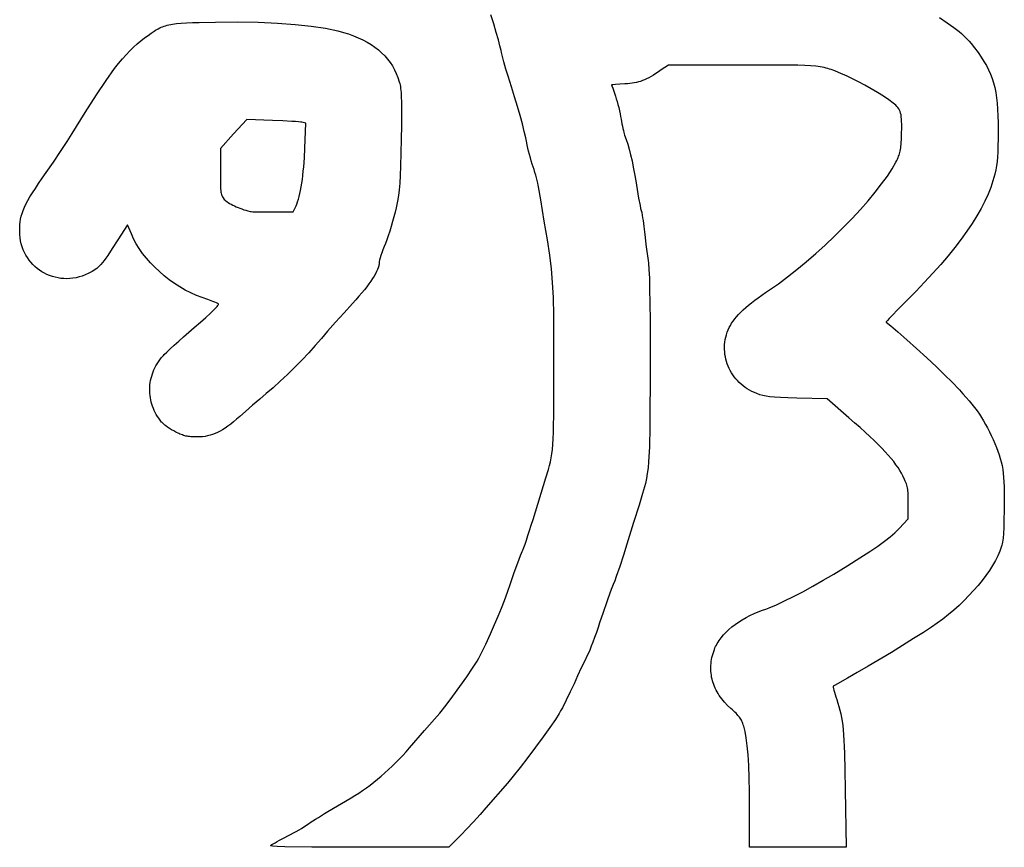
# Model space of a CAD drawing. Header units: inches. Extents: x 1.18 to 3.99, y -2.44 to -1.08.
# Tile 2 of 6: x 1.48 to 1.74, y -2.44 to -2.23. Entities that reach past the tile are written whole.
import ezdxf

# ---------------------------------------------------------------- set-up
doc = ezdxf.new("R2010")
doc.units = ezdxf.units.IN
doc.header["$MEASUREMENT"] = 0
doc.layers.add('F.Silkscreen', color=41, linetype='CONTINUOUS', true_color=0xf2eda1)

msp = doc.modelspace()

# ---------------------------------------------------------------- linework, layer by layer
at = {"layer": 'F.Silkscreen', "linetype": 'CONTINUOUS'}
for p, q in [((1.52519, -2.23174), (1.52654, -2.23165)), ((1.52654, -2.23165), (1.52807, -2.23158)), ((1.52807, -2.23158), (1.5298, -2.23153)), ((1.5298, -2.23153), (1.534, -2.23145)), ((1.534, -2.23145), (1.53966, -2.23142)), ((1.53966, -2.23142), (1.54496, -2.23152)), ((1.54496, -2.23152), (1.54989, -2.23173)), ((1.60548, -2.23195), (1.60476, -2.22964)), ((1.72002, -2.23027), (1.72203, -2.23163)), ((1.72203, -2.23163), (1.72369, -2.23282)), ((1.51745, -2.2343), (1.5182, -2.23379)), ((1.5182, -2.23379), (1.51857, -2.23356)), ((1.51857, -2.23356), (1.51893, -2.23335)), ((1.51893, -2.23335), (1.51929, -2.23316)), ((1.51929, -2.23316), (1.51965, -2.23297)), ((1.51965, -2.23297), (1.52001, -2.23281)), ((1.52001, -2.23281), (1.52039, -2.23266)), ((1.52039, -2.23266), (1.52077, -2.23252)), ((1.52077, -2.23252), (1.52117, -2.23239)), ((1.52117, -2.23239), (1.52158, -2.23227)), ((1.52158, -2.23227), (1.52202, -2.23217)), ((1.52202, -2.23217), (1.52247, -2.23207)), ((1.52247, -2.23207), (1.52295, -2.23199)), ((1.52295, -2.23199), (1.52346, -2.23191)), ((1.52346, -2.23191), (1.524, -2.23185)), ((1.524, -2.23185), (1.52519, -2.23174)), ((1.54989, -2.23173), (1.55442, -2.23206)), ((1.55442, -2.23206), (1.55854, -2.2325)), ((1.55854, -2.2325), (1.56222, -2.23306)), ((1.56222, -2.23306), (1.56543, -2.23373)), ((1.56543, -2.23373), (1.56686, -2.23411)), ((1.56686, -2.23411), (1.56817, -2.23451)), ((1.60613, -2.23411), (1.60548, -2.23195)), ((1.60667, -2.23602), (1.60613, -2.23411)), ((1.72369, -2.23282), (1.7244, -2.23337)), ((1.7244, -2.23337), (1.72506, -2.23389)), ((1.72506, -2.23389), (1.72565, -2.2344)), ((1.51382, -2.23709), (1.51478, -2.2363)), ((1.51478, -2.2363), (1.51576, -2.23553)), ((1.51576, -2.23553), (1.51664, -2.23487)), ((1.51664, -2.23487), (1.51745, -2.2343)), ((1.56817, -2.23451), (1.56946, -2.23498)), ((1.56946, -2.23498), (1.57068, -2.23548)), ((1.57068, -2.23548), (1.57184, -2.23602)), ((1.57184, -2.23602), (1.57293, -2.2366)), ((1.57293, -2.2366), (1.57396, -2.23723)), ((1.60709, -2.23759), (1.60667, -2.23602)), ((1.72565, -2.2344), (1.72621, -2.2349)), ((1.72621, -2.2349), (1.72672, -2.23539)), ((1.72672, -2.23539), (1.72721, -2.2359)), ((1.72721, -2.2359), (1.72768, -2.23641)), ((1.72768, -2.23641), (1.72814, -2.23695)), ((1.51102, -2.23984), (1.51196, -2.23885)), ((1.51196, -2.23885), (1.51289, -2.23794)), ((1.51289, -2.23794), (1.51382, -2.23709)), ((1.57396, -2.23723), (1.57493, -2.23789)), ((1.57493, -2.23789), (1.57584, -2.2386)), ((1.57584, -2.2386), (1.57668, -2.23934)), ((1.60736, -2.23876), (1.60709, -2.23759)), ((1.60748, -2.23931), (1.60736, -2.23876)), ((1.72814, -2.23695), (1.72906, -2.23811)), ((1.72906, -2.23811), (1.72994, -2.2393)), ((1.50909, -2.24211), (1.51007, -2.24092)), ((1.51007, -2.24092), (1.51102, -2.23984)), ((1.57668, -2.23934), (1.57746, -2.24013)), ((1.57746, -2.24013), (1.57818, -2.24096)), ((1.57818, -2.24096), (1.57883, -2.24183)), ((1.60764, -2.23999), (1.60748, -2.23931)), ((1.60809, -2.24166), (1.60764, -2.23999)), ((1.60863, -2.24353), (1.60809, -2.24166)), ((1.72994, -2.2393), (1.73073, -2.24045)), ((1.73073, -2.24045), (1.73145, -2.24156)), ((1.73145, -2.24156), (1.73208, -2.24264)), ((1.50586, -2.24647), (1.50807, -2.24342)), ((1.50807, -2.24342), (1.50909, -2.24211)), ((1.57883, -2.24183), (1.57943, -2.24275)), ((1.57943, -2.24275), (1.57996, -2.24371)), ((1.57996, -2.24371), (1.58043, -2.24471)), ((1.60921, -2.24539), (1.60863, -2.24353)), ((1.64783, -2.24425), (1.64714, -2.24469)), ((1.64855, -2.24376), (1.64783, -2.24425)), ((1.65041, -2.24251), (1.64855, -2.24376)), ((1.66939, -2.24251), (1.65041, -2.24251)), ((1.67631, -2.24251), (1.66939, -2.24251)), ((1.67912, -2.24252), (1.67631, -2.24251)), ((1.68153, -2.24254), (1.67912, -2.24252)), ((1.68361, -2.24257), (1.68153, -2.24254)), ((1.68539, -2.24263), (1.68361, -2.24257)), ((1.68691, -2.24272), (1.68539, -2.24263)), ((1.68823, -2.24283), (1.68691, -2.24272)), ((1.68882, -2.2429), (1.68823, -2.24283)), ((1.68937, -2.24298), (1.68882, -2.2429)), ((1.6899, -2.24307), (1.68937, -2.24298)), ((1.69039, -2.24317), (1.6899, -2.24307)), ((1.69087, -2.24328), (1.69039, -2.24317)), ((1.69133, -2.2434), (1.69087, -2.24328)), ((1.69179, -2.24353), (1.69133, -2.2434)), ((1.69223, -2.24368), (1.69179, -2.24353)), ((1.69314, -2.24401), (1.69223, -2.24368)), ((1.69409, -2.2444), (1.69314, -2.24401)), ((1.73208, -2.24264), (1.73264, -2.24373)), ((1.73264, -2.24373), (1.73313, -2.24482)), ((1.50336, -2.25019), (1.50586, -2.24647)), ((1.58043, -2.24471), (1.58085, -2.24575)), ((1.58085, -2.24575), (1.5812, -2.24684)), ((1.61006, -2.24807), (1.60921, -2.24539)), ((1.64318, -2.2467), (1.64266, -2.24686)), ((1.6437, -2.24651), (1.64318, -2.2467)), ((1.64423, -2.24629), (1.6437, -2.24651)), ((1.64477, -2.24605), (1.64423, -2.24629)), ((1.64532, -2.24577), (1.64477, -2.24605)), ((1.6459, -2.24545), (1.64532, -2.24577)), ((1.6465, -2.24509), (1.6459, -2.24545)), ((1.64714, -2.24469), (1.6465, -2.24509)), ((1.69631, -2.24537), (1.69409, -2.2444)), ((1.69768, -2.24602), (1.69631, -2.24537)), ((1.69922, -2.24679), (1.69768, -2.24602)), ((1.70084, -2.24767), (1.69922, -2.24679)), ((1.73313, -2.24482), (1.73356, -2.24593)), ((1.73356, -2.24593), (1.73392, -2.24709)), ((1.5812, -2.24684), (1.58131, -2.24723)), ((1.58131, -2.24723), (1.5814, -2.24763)), ((1.5814, -2.24763), (1.58148, -2.24805)), ((1.58148, -2.24805), (1.58155, -2.24851)), ((1.58155, -2.24851), (1.58161, -2.24901)), ((1.58161, -2.24901), (1.58166, -2.24958)), ((1.61086, -2.25068), (1.61006, -2.24807)), ((1.63585, -2.24759), (1.63578, -2.2476)), ((1.63578, -2.2476), (1.63586, -2.24785)), ((1.63605, -2.24757), (1.63585, -2.24759)), ((1.63586, -2.24785), (1.63607, -2.24849)), ((1.63678, -2.24751), (1.63605, -2.24757)), ((1.63607, -2.24849), (1.63676, -2.25054)), ((1.63786, -2.24744), (1.63678, -2.24751)), ((1.63918, -2.24736), (1.63786, -2.24744)), ((1.63983, -2.24732), (1.63918, -2.24736)), ((1.64045, -2.24726), (1.63983, -2.24732)), ((1.64103, -2.24719), (1.64045, -2.24726)), ((1.64159, -2.2471), (1.64103, -2.24719)), ((1.64213, -2.24699), (1.64159, -2.2471)), ((1.64266, -2.24686), (1.64213, -2.24699)), ((1.70249, -2.24861), (1.70084, -2.24767)), ((1.70411, -2.24958), (1.70249, -2.24861)), ((1.73392, -2.24709), (1.73423, -2.24829)), ((1.73423, -2.24829), (1.73448, -2.24956)), ((1.50048, -2.2547), (1.50336, -2.25019)), ((1.58166, -2.24958), (1.5817, -2.25022)), ((1.5817, -2.25022), (1.58173, -2.25096)), ((1.58173, -2.25096), (1.58176, -2.25179)), ((1.58176, -2.25179), (1.58177, -2.25275)), ((1.6116, -2.25317), (1.61086, -2.25068)), ((1.63676, -2.25054), (1.63697, -2.25118)), ((1.63697, -2.25118), (1.63718, -2.2519)), ((1.63718, -2.2519), (1.63739, -2.25266)), ((1.70564, -2.25053), (1.70411, -2.24958)), ((1.70701, -2.25144), (1.70564, -2.25053)), ((1.70816, -2.25227), (1.70701, -2.25144)), ((1.73448, -2.24956), (1.73468, -2.2509)), ((1.73468, -2.2509), (1.73484, -2.25234)), ((1.58177, -2.25275), (1.58177, -2.25505)), ((1.61227, -2.25551), (1.6116, -2.25317)), ((1.63739, -2.25266), (1.63759, -2.25345)), ((1.63759, -2.25345), (1.63778, -2.25424)), ((1.63778, -2.25424), (1.63795, -2.25501)), ((1.70851, -2.25255), (1.70816, -2.25227)), ((1.70883, -2.25283), (1.70851, -2.25255)), ((1.70911, -2.25312), (1.70883, -2.25283)), ((1.70935, -2.25342), (1.70911, -2.25312)), ((1.70957, -2.25374), (1.70935, -2.25342)), ((1.70975, -2.25408), (1.70957, -2.25374)), ((1.70991, -2.25446), (1.70975, -2.25408)), ((1.73484, -2.25234), (1.73495, -2.25389)), ((1.73495, -2.25389), (1.73503, -2.25556)), ((1.49713, -2.26012), (1.50048, -2.2547)), ((1.54203, -2.25647), (1.53863, -2.26021)), ((1.54862, -2.25673), (1.54203, -2.25647)), ((1.55126, -2.25685), (1.54862, -2.25673)), ((1.55357, -2.25698), (1.55126, -2.25685)), ((1.58177, -2.25505), (1.58174, -2.25797)), ((1.61285, -2.25765), (1.61227, -2.25551)), ((1.63795, -2.25501), (1.63809, -2.25573)), ((1.63809, -2.25573), (1.6382, -2.25639)), ((1.6382, -2.25639), (1.6383, -2.257)), ((1.71004, -2.25488), (1.70991, -2.25446)), ((1.71014, -2.25534), (1.71004, -2.25488)), ((1.71022, -2.25585), (1.71014, -2.25534)), ((1.71028, -2.25642), (1.71022, -2.25585)), ((1.71031, -2.25705), (1.71028, -2.25642)), ((1.73503, -2.25556), (1.73507, -2.25736)), ((1.55452, -2.25705), (1.55357, -2.25698)), ((1.5553, -2.25711), (1.55452, -2.25705)), ((1.55587, -2.25717), (1.5553, -2.25711)), ((1.55607, -2.2572), (1.55587, -2.25717)), ((1.5562, -2.25722), (1.55607, -2.2572)), ((1.55719, -2.25746), (1.5562, -2.25722)), ((1.55695, -2.26389), (1.55719, -2.25746)), ((1.58174, -2.25797), (1.58168, -2.26162)), ((1.61333, -2.25955), (1.61285, -2.25765)), ((1.6383, -2.257), (1.63842, -2.25762)), ((1.63842, -2.25762), (1.63854, -2.25823)), ((1.63854, -2.25823), (1.63866, -2.25881)), ((1.63866, -2.25881), (1.63879, -2.25935)), ((1.63879, -2.25935), (1.63891, -2.25982)), ((1.71029, -2.26031), (1.71033, -2.25852)), ((1.71033, -2.25774), (1.71031, -2.25705)), ((1.71033, -2.25852), (1.71033, -2.25774)), ((1.73507, -2.25736), (1.73509, -2.25931)), ((1.73509, -2.25931), (1.73508, -2.26146)), ((1.49585, -2.26215), (1.49713, -2.26012)), ((1.53863, -2.26021), (1.53523, -2.26394)), ((1.58168, -2.26162), (1.58154, -2.26852)), ((1.61371, -2.26118), (1.61333, -2.25955)), ((1.61397, -2.26249), (1.61371, -2.26118)), ((1.63891, -2.25982), (1.63902, -2.26021)), ((1.63902, -2.26021), (1.63912, -2.2605)), ((1.63912, -2.2605), (1.63952, -2.26161)), ((1.63952, -2.26161), (1.63992, -2.26283)), ((1.7102, -2.26235), (1.71023, -2.26174)), ((1.71023, -2.26174), (1.71029, -2.26031)), ((1.73508, -2.26146), (1.73505, -2.26328)), ((1.49417, -2.26471), (1.49467, -2.26394)), ((1.49467, -2.26394), (1.49585, -2.26215)), ((1.53523, -2.26394), (1.53523, -2.26988)), ((1.55683, -2.26636), (1.55695, -2.26389)), ((1.61409, -2.26314), (1.61397, -2.26249)), ((1.61425, -2.26387), (1.61409, -2.26314)), ((1.61444, -2.26466), (1.61425, -2.26387)), ((1.63992, -2.26283), (1.6403, -2.26417)), ((1.6403, -2.26417), (1.64067, -2.26561)), ((1.70994, -2.26461), (1.71001, -2.26424)), ((1.71001, -2.26424), (1.71007, -2.26383)), ((1.71007, -2.26383), (1.71012, -2.26338)), ((1.71012, -2.26338), (1.71016, -2.26289)), ((1.71016, -2.26289), (1.7102, -2.26235)), ((1.73505, -2.26328), (1.735, -2.26483)), ((1.49231, -2.26748), (1.49417, -2.26471)), ((1.55666, -2.26871), (1.55683, -2.26636)), ((1.61466, -2.26549), (1.61444, -2.26466)), ((1.61489, -2.26634), (1.61466, -2.26549)), ((1.61512, -2.26716), (1.61489, -2.26634)), ((1.64067, -2.26561), (1.64102, -2.26714)), ((1.70884, -2.26743), (1.70905, -2.26703)), ((1.70905, -2.26703), (1.70923, -2.26666)), ((1.70923, -2.26666), (1.70939, -2.26631)), ((1.70939, -2.26631), (1.70953, -2.26597)), ((1.70953, -2.26597), (1.70966, -2.26564)), ((1.70966, -2.26564), (1.70977, -2.26531)), ((1.70977, -2.26531), (1.70986, -2.26497)), ((1.70986, -2.26497), (1.70994, -2.26461)), ((1.73492, -2.26616), (1.73481, -2.26733)), ((1.735, -2.26483), (1.73492, -2.26616)), ((1.49049, -2.27011), (1.49231, -2.26748)), ((1.55655, -2.26982), (1.55666, -2.26871)), ((1.58154, -2.26852), (1.58145, -2.27094)), ((1.61536, -2.26795), (1.61512, -2.26716)), ((1.6156, -2.26867), (1.61536, -2.26795)), ((1.61583, -2.26937), (1.6156, -2.26867)), ((1.61606, -2.2701), (1.61583, -2.26937)), ((1.64102, -2.26714), (1.64135, -2.26878)), ((1.64135, -2.26878), (1.64167, -2.2705)), ((1.70663, -2.27105), (1.70786, -2.26917)), ((1.70786, -2.26917), (1.70884, -2.26743)), ((1.73447, -2.26947), (1.73424, -2.27055)), ((1.73466, -2.26841), (1.73447, -2.26947)), ((1.73481, -2.26733), (1.73466, -2.26841)), ((1.48852, -2.27298), (1.48945, -2.27161)), ((1.48945, -2.27161), (1.49049, -2.27011)), ((1.53523, -2.26988), (1.53524, -2.27178)), ((1.53524, -2.27178), (1.53525, -2.27324)), ((1.55616, -2.27291), (1.5563, -2.27193)), ((1.5563, -2.27193), (1.55643, -2.2709)), ((1.55643, -2.2709), (1.55655, -2.26982)), ((1.58145, -2.27094), (1.58134, -2.2729)), ((1.61628, -2.27083), (1.61606, -2.2701)), ((1.61648, -2.27154), (1.61628, -2.27083)), ((1.61666, -2.27222), (1.61648, -2.27154)), ((1.64167, -2.2705), (1.64196, -2.2723)), ((1.70517, -2.27306), (1.70663, -2.27105)), ((1.73424, -2.27055), (1.73378, -2.27223)), ((1.48696, -2.27536), (1.48769, -2.27422)), ((1.48769, -2.27422), (1.48852, -2.27298)), ((1.53525, -2.27324), (1.5353, -2.27435)), ((1.5353, -2.27435), (1.53533, -2.27478)), ((1.55584, -2.27472), (1.556, -2.27384)), ((1.556, -2.27384), (1.55616, -2.27291)), ((1.58118, -2.27455), (1.58098, -2.27604)), ((1.58134, -2.2729), (1.58118, -2.27455)), ((1.61681, -2.27284), (1.61666, -2.27222)), ((1.61693, -2.27338), (1.61681, -2.27284)), ((1.61701, -2.27382), (1.61693, -2.27338)), ((1.61755, -2.27719), (1.61701, -2.27382)), ((1.64196, -2.2723), (1.64232, -2.27453)), ((1.64232, -2.27453), (1.64271, -2.27671)), ((1.70352, -2.27517), (1.70517, -2.27306)), ((1.73321, -2.27396), (1.73251, -2.27572)), ((1.73378, -2.27223), (1.73321, -2.27396)), ((1.48576, -2.27736), (1.48631, -2.2764)), ((1.48631, -2.2764), (1.48696, -2.27536)), ((1.53533, -2.27478), (1.53537, -2.27516)), ((1.53537, -2.27516), (1.53543, -2.27548)), ((1.53543, -2.27548), (1.5355, -2.27576)), ((1.5355, -2.27576), (1.53558, -2.276)), ((1.53558, -2.276), (1.53568, -2.27622)), ((1.53568, -2.27622), (1.53579, -2.27642)), ((1.53579, -2.27642), (1.53592, -2.27662)), ((1.53592, -2.27662), (1.53625, -2.27703)), ((1.53625, -2.27703), (1.53644, -2.27723)), ((1.55509, -2.27766), (1.55529, -2.27702)), ((1.55529, -2.27702), (1.55549, -2.27631)), ((1.55549, -2.27631), (1.55567, -2.27555)), ((1.55567, -2.27555), (1.55584, -2.27472)), ((1.58098, -2.27604), (1.58071, -2.27753)), ((1.61847, -2.28268), (1.61755, -2.27719)), ((1.64271, -2.27671), (1.64307, -2.27859)), ((1.70169, -2.27737), (1.70352, -2.27517)), ((1.73251, -2.27572), (1.73168, -2.27753)), ((1.48455, -2.27987), (1.48488, -2.27908)), ((1.48488, -2.27908), (1.48528, -2.27825)), ((1.48528, -2.27825), (1.48576, -2.27736)), ((1.53644, -2.27723), (1.53667, -2.27744)), ((1.53667, -2.27744), (1.53695, -2.27765)), ((1.53695, -2.27765), (1.53727, -2.27787)), ((1.53727, -2.27787), (1.53762, -2.27808)), ((1.53762, -2.27808), (1.538, -2.2783)), ((1.538, -2.2783), (1.53841, -2.27852)), ((1.53841, -2.27852), (1.53884, -2.27873)), ((1.53884, -2.27873), (1.5393, -2.27894)), ((1.5393, -2.27894), (1.53978, -2.27914)), ((1.53978, -2.27914), (1.54027, -2.27933)), ((1.54027, -2.27933), (1.54077, -2.27951)), ((1.54077, -2.27951), (1.54129, -2.27969)), ((1.54129, -2.27969), (1.54181, -2.27985)), ((1.55398, -2.28021), (1.55467, -2.27873)), ((1.55467, -2.27873), (1.55489, -2.27823)), ((1.55489, -2.27823), (1.55509, -2.27766)), ((1.58038, -2.27917), (1.58012, -2.28029)), ((1.58071, -2.27753), (1.58038, -2.27917)), ((1.64307, -2.27859), (1.64323, -2.27934)), ((1.64323, -2.27934), (1.64337, -2.27992)), ((1.69758, -2.28192), (1.6997, -2.27963)), ((1.6997, -2.27963), (1.70169, -2.27737)), ((1.73072, -2.27938), (1.72964, -2.28129)), ((1.73168, -2.27753), (1.73072, -2.27938)), ((1.48379, -2.28284), (1.48391, -2.2821)), ((1.48391, -2.2821), (1.48407, -2.28137)), ((1.48407, -2.28137), (1.48428, -2.28063)), ((1.48428, -2.28063), (1.48455, -2.27987)), ((1.54181, -2.27985), (1.54233, -2.28)), ((1.54233, -2.28), (1.54286, -2.28013)), ((1.54286, -2.28013), (1.54297, -2.28015)), ((1.54297, -2.28015), (1.54313, -2.28017)), ((1.54313, -2.28017), (1.54358, -2.28021)), ((1.54358, -2.28021), (1.5442, -2.28023)), ((1.5442, -2.28023), (1.54495, -2.28025)), ((1.54495, -2.28025), (1.54581, -2.28027)), ((1.54581, -2.28027), (1.54676, -2.28028)), ((1.54676, -2.28028), (1.54778, -2.28028)), ((1.54778, -2.28028), (1.54883, -2.28027)), ((1.54883, -2.28027), (1.55398, -2.28021)), ((1.57982, -2.28149), (1.57949, -2.28274)), ((1.58012, -2.28029), (1.57982, -2.28149)), ((1.64337, -2.27992), (1.6435, -2.28045)), ((1.6435, -2.28045), (1.64362, -2.28108)), ((1.64362, -2.28108), (1.64375, -2.28176)), ((1.64375, -2.28176), (1.64387, -2.28249)), ((1.69535, -2.28422), (1.69758, -2.28192)), ((1.72964, -2.28129), (1.72842, -2.28323)), ((1.48366, -2.28521), (1.48368, -2.28438)), ((1.48368, -2.28438), (1.48372, -2.28359)), ((1.48372, -2.28359), (1.48379, -2.28284)), ((1.5114, -2.28358), (1.50891, -2.28746)), ((1.51236, -2.28592), (1.5114, -2.28358)), ((1.57912, -2.28399), (1.57875, -2.28522)), ((1.57949, -2.28274), (1.57912, -2.28399)), ((1.61927, -2.28745), (1.61847, -2.28268)), ((1.64387, -2.28249), (1.64399, -2.28323)), ((1.64399, -2.28323), (1.64409, -2.28397)), ((1.64409, -2.28397), (1.64417, -2.28469)), ((1.64417, -2.28469), (1.64424, -2.28536)), ((1.69304, -2.28651), (1.69535, -2.28422)), ((1.72842, -2.28323), (1.72708, -2.28523)), ((1.48369, -2.28607), (1.48366, -2.28521)), ((1.48377, -2.2869), (1.48369, -2.28607)), ((1.4839, -2.28771), (1.48377, -2.2869)), ((1.51292, -2.28717), (1.51236, -2.28592)), ((1.5136, -2.28843), (1.51292, -2.28717)), ((1.57837, -2.28638), (1.578, -2.28744)), ((1.57875, -2.28522), (1.57837, -2.28638)), ((1.64424, -2.28536), (1.64439, -2.28685)), ((1.64439, -2.28685), (1.6446, -2.28863)), ((1.69066, -2.28877), (1.69304, -2.28651)), ((1.7256, -2.28728), (1.72399, -2.28939)), ((1.72708, -2.28523), (1.7256, -2.28728)), ((1.48408, -2.28849), (1.4839, -2.28771)), ((1.48431, -2.28925), (1.48408, -2.28849)), ((1.48458, -2.28998), (1.48431, -2.28925)), ((1.50746, -2.2897), (1.5063, -2.29144)), ((1.50891, -2.28746), (1.50746, -2.2897)), ((1.51438, -2.28967), (1.5136, -2.28843)), ((1.51526, -2.29091), (1.51438, -2.28967)), ((1.57733, -2.28918), (1.57702, -2.28999)), ((1.57765, -2.28835), (1.57733, -2.28918)), ((1.578, -2.28744), (1.57765, -2.28835)), ((1.61988, -2.29139), (1.61927, -2.28745)), ((1.6446, -2.28863), (1.64484, -2.29047)), ((1.68825, -2.29097), (1.69066, -2.28877)), ((1.72399, -2.28939), (1.72225, -2.29154)), ((1.48489, -2.29069), (1.48458, -2.28998)), ((1.48525, -2.29137), (1.48489, -2.29069)), ((1.48565, -2.29202), (1.48525, -2.29137)), ((1.48608, -2.29263), (1.48565, -2.29202)), ((1.5058, -2.29215), (1.50535, -2.29276)), ((1.5063, -2.29144), (1.5058, -2.29215)), ((1.51622, -2.29212), (1.51526, -2.29091)), ((1.51727, -2.29331), (1.51622, -2.29212)), ((1.5763, -2.2921), (1.57615, -2.29263)), ((1.5765, -2.29147), (1.5763, -2.2921)), ((1.57675, -2.29076), (1.5765, -2.29147)), ((1.57702, -2.28999), (1.57675, -2.29076)), ((1.62032, -2.29491), (1.61988, -2.29139)), ((1.64484, -2.29047), (1.64509, -2.29216)), ((1.64509, -2.29216), (1.64517, -2.29274)), ((1.68581, -2.29308), (1.68825, -2.29097)), ((1.72225, -2.29154), (1.72037, -2.29376)), ((1.48655, -2.29322), (1.48608, -2.29263)), ((1.48705, -2.29377), (1.48655, -2.29322)), ((1.48759, -2.29429), (1.48705, -2.29377)), ((1.48815, -2.29477), (1.48759, -2.29429)), ((1.48874, -2.29522), (1.48815, -2.29477)), ((1.50345, -2.29481), (1.50307, -2.29508)), ((1.50381, -2.2945), (1.50345, -2.29481)), ((1.50418, -2.29416), (1.50381, -2.2945)), ((1.50455, -2.29376), (1.50418, -2.29416)), ((1.50494, -2.2933), (1.50455, -2.29376)), ((1.50535, -2.29276), (1.50494, -2.2933)), ((1.51839, -2.29447), (1.51727, -2.29331)), ((1.51957, -2.29559), (1.51839, -2.29447)), ((1.57579, -2.2946), (1.57562, -2.2951)), ((1.57592, -2.29414), (1.57579, -2.2946)), ((1.57597, -2.29392), (1.57592, -2.29414)), ((1.576, -2.29371), (1.57597, -2.29392)), ((1.57602, -2.2935), (1.576, -2.29371)), ((1.57603, -2.29319), (1.57602, -2.2933)), ((1.57602, -2.2933), (1.57602, -2.2935)), ((1.57606, -2.29303), (1.57603, -2.29319)), ((1.57615, -2.29263), (1.57606, -2.29303)), ((1.62062, -2.2984), (1.62032, -2.29491)), ((1.64517, -2.29274), (1.64524, -2.29341)), ((1.64524, -2.29341), (1.64537, -2.29509)), ((1.68339, -2.2951), (1.68581, -2.29308)), ((1.72037, -2.29376), (1.71835, -2.29603)), ((1.48936, -2.29563), (1.48874, -2.29522)), ((1.49, -2.296), (1.48936, -2.29563)), ((1.49067, -2.29633), (1.49, -2.296)), ((1.49136, -2.29662), (1.49067, -2.29633)), ((1.49206, -2.29686), (1.49136, -2.29662)), ((1.49278, -2.29707), (1.49206, -2.29686)), ((1.49352, -2.29723), (1.49278, -2.29707)), ((1.49427, -2.29734), (1.49352, -2.29723)), ((1.49503, -2.2974), (1.49427, -2.29734)), ((1.49579, -2.29742), (1.49503, -2.2974)), ((1.49657, -2.29739), (1.49579, -2.29742)), ((1.49735, -2.2973), (1.49657, -2.29739)), ((1.49814, -2.29717), (1.49735, -2.2973)), ((1.49892, -2.29698), (1.49814, -2.29717)), ((1.49971, -2.29674), (1.49892, -2.29698)), ((1.50049, -2.29644), (1.49971, -2.29674)), ((1.50127, -2.29609), (1.50049, -2.29644)), ((1.50225, -2.29558), (1.50127, -2.29609)), ((1.50268, -2.29534), (1.50225, -2.29558)), ((1.50307, -2.29508), (1.50268, -2.29534)), ((1.52082, -2.29666), (1.51957, -2.29559)), ((1.52211, -2.29768), (1.52082, -2.29666)), ((1.57437, -2.29739), (1.57392, -2.29805)), ((1.57476, -2.29677), (1.57437, -2.29739)), ((1.5751, -2.29618), (1.57476, -2.29677)), ((1.57538, -2.29562), (1.5751, -2.29618)), ((1.57562, -2.2951), (1.57538, -2.29562)), ((1.64537, -2.29509), (1.64547, -2.2973)), ((1.64547, -2.2973), (1.64554, -2.30015)), ((1.67864, -2.29872), (1.68099, -2.29698)), ((1.68099, -2.29698), (1.68339, -2.2951)), ((1.71835, -2.29603), (1.7162, -2.29836)), ((1.52345, -2.29863), (1.52211, -2.29768)), ((1.52483, -2.29952), (1.52345, -2.29863)), ((1.52623, -2.30034), (1.52483, -2.29952)), ((1.57286, -2.29949), (1.57224, -2.30027)), ((1.57342, -2.29875), (1.57286, -2.29949)), ((1.57392, -2.29805), (1.57342, -2.29875)), ((1.6208, -2.30226), (1.62062, -2.2984)), ((1.67637, -2.30028), (1.67864, -2.29872)), ((1.7162, -2.29836), (1.71391, -2.30075)), ((1.52765, -2.30108), (1.52623, -2.30034)), ((1.52909, -2.30173), (1.52765, -2.30108)), ((1.53053, -2.30229), (1.52909, -2.30173)), ((1.532, -2.30281), (1.53053, -2.30229)), ((1.57082, -2.30195), (1.57002, -2.30285)), ((1.57156, -2.30109), (1.57082, -2.30195)), ((1.57224, -2.30027), (1.57156, -2.30109)), ((1.6209, -2.30689), (1.6208, -2.30226)), ((1.64554, -2.30015), (1.6456, -2.30374)), ((1.67256, -2.30296), (1.67343, -2.30231)), ((1.67343, -2.30231), (1.67436, -2.30165)), ((1.67436, -2.30165), (1.67534, -2.30097)), ((1.67534, -2.30097), (1.67637, -2.30028)), ((1.71391, -2.30075), (1.71147, -2.30321)), ((1.53328, -2.30328), (1.532, -2.30281)), ((1.53381, -2.30349), (1.53328, -2.30328)), ((1.53347, -2.30553), (1.53413, -2.30486)), ((1.53424, -2.30366), (1.53381, -2.30349)), ((1.53413, -2.30486), (1.53437, -2.30459)), ((1.53456, -2.30379), (1.53424, -2.30366)), ((1.53437, -2.30459), (1.53456, -2.30436)), ((1.53474, -2.30387), (1.53456, -2.30379)), ((1.53456, -2.30436), (1.53469, -2.30417)), ((1.53469, -2.30417), (1.53476, -2.30403)), ((1.53477, -2.3039), (1.53474, -2.30387)), ((1.53476, -2.30403), (1.53478, -2.30393)), ((1.53478, -2.30393), (1.53477, -2.3039)), ((1.56916, -2.3038), (1.56702, -2.30616)), ((1.57002, -2.30285), (1.56916, -2.3038)), ((1.6456, -2.30374), (1.64564, -2.30816)), ((1.66959, -2.30545), (1.67026, -2.30484)), ((1.67026, -2.30484), (1.67098, -2.30423)), ((1.67098, -2.30423), (1.67174, -2.3036)), ((1.67174, -2.3036), (1.67256, -2.30296)), ((1.71147, -2.30321), (1.70942, -2.30527)), ((1.53011, -2.3086), (1.53146, -2.3074)), ((1.53146, -2.3074), (1.53258, -2.30638)), ((1.53258, -2.30638), (1.53347, -2.30553)), ((1.56702, -2.30616), (1.56481, -2.30864)), ((1.62095, -2.32006), (1.6209, -2.30689)), ((1.66742, -2.30777), (1.66789, -2.3072)), ((1.66789, -2.3072), (1.66841, -2.30663)), ((1.66841, -2.30663), (1.66898, -2.30604)), ((1.66898, -2.30604), (1.66959, -2.30545)), ((1.70776, -2.30697), (1.70713, -2.30763)), ((1.70942, -2.30527), (1.70776, -2.30697)), ((1.52714, -2.31118), (1.52853, -2.30998)), ((1.52853, -2.30998), (1.53011, -2.3086)), ((1.56481, -2.30864), (1.56278, -2.31094)), ((1.64564, -2.30816), (1.64566, -2.31997)), ((1.66572, -2.31058), (1.666, -2.30997)), ((1.666, -2.30997), (1.66629, -2.30943)), ((1.66629, -2.30943), (1.66662, -2.30888)), ((1.66662, -2.30888), (1.667, -2.30833)), ((1.667, -2.30833), (1.66742, -2.30777)), ((1.70632, -2.30855), (1.7063, -2.30859)), ((1.7063, -2.30859), (1.70751, -2.30955)), ((1.70638, -2.30846), (1.70632, -2.30855)), ((1.70667, -2.30814), (1.70638, -2.30846)), ((1.70713, -2.30763), (1.70667, -2.30814)), ((1.70751, -2.30955), (1.70934, -2.31112)), ((1.52453, -2.31349), (1.5258, -2.31236)), ((1.5258, -2.31236), (1.52714, -2.31118)), ((1.56278, -2.31094), (1.56119, -2.31279)), ((1.66497, -2.31309), (1.66511, -2.31246)), ((1.66511, -2.31246), (1.66528, -2.31183)), ((1.66528, -2.31183), (1.66548, -2.3112)), ((1.66548, -2.3112), (1.66572, -2.31058)), ((1.70934, -2.31112), (1.71161, -2.31312)), ((1.52233, -2.31548), (1.52336, -2.31454)), ((1.52336, -2.31454), (1.52453, -2.31349)), ((1.55962, -2.3146), (1.55794, -2.31646)), ((1.56119, -2.31279), (1.55962, -2.3146)), ((1.66478, -2.31499), (1.66481, -2.31436)), ((1.66479, -2.31562), (1.66478, -2.31499)), ((1.66481, -2.31436), (1.66488, -2.31372)), ((1.66488, -2.31372), (1.66497, -2.31309)), ((1.71161, -2.31312), (1.71414, -2.3154)), ((1.52002, -2.31781), (1.52041, -2.31734)), ((1.52041, -2.31734), (1.52059, -2.31715)), ((1.52059, -2.31715), (1.52083, -2.31691)), ((1.52083, -2.31691), (1.52148, -2.31628)), ((1.52148, -2.31628), (1.52233, -2.31548)), ((1.55794, -2.31646), (1.55616, -2.31834)), ((1.66483, -2.31625), (1.66479, -2.31562)), ((1.6649, -2.31688), (1.66483, -2.31625)), ((1.665, -2.3175), (1.6649, -2.31688)), ((1.66514, -2.31811), (1.665, -2.3175)), ((1.71414, -2.3154), (1.71674, -2.31779)), ((1.51841, -2.32032), (1.51868, -2.3198)), ((1.51868, -2.3198), (1.51898, -2.31929)), ((1.51898, -2.31929), (1.5193, -2.31878)), ((1.5193, -2.31878), (1.51965, -2.31829)), ((1.51965, -2.31829), (1.52002, -2.31781)), ((1.55433, -2.32021), (1.55247, -2.32204)), ((1.55616, -2.31834), (1.55433, -2.32021)), ((1.62094, -2.32723), (1.62095, -2.32006)), ((1.64566, -2.31997), (1.64561, -2.33554)), ((1.6653, -2.31872), (1.66514, -2.31811)), ((1.6655, -2.31931), (1.6653, -2.31872)), ((1.66573, -2.3199), (1.6655, -2.31931)), ((1.66598, -2.32048), (1.66573, -2.3199)), ((1.71674, -2.31779), (1.71923, -2.32012)), ((1.71923, -2.32012), (1.72143, -2.32222)), ((1.51743, -2.32301), (1.51758, -2.32246)), ((1.51758, -2.32246), (1.51775, -2.32192)), ((1.51775, -2.32192), (1.51795, -2.32138)), ((1.51795, -2.32138), (1.51817, -2.32084)), ((1.51817, -2.32084), (1.51841, -2.32032)), ((1.55247, -2.32204), (1.55061, -2.32379)), ((1.66627, -2.32104), (1.66598, -2.32048)), ((1.66659, -2.32159), (1.66627, -2.32104)), ((1.66693, -2.32213), (1.66659, -2.32159)), ((1.6673, -2.32265), (1.66693, -2.32213)), ((1.6677, -2.32315), (1.6673, -2.32265)), ((1.72143, -2.32222), (1.72317, -2.32395)), ((1.51707, -2.3258), (1.51709, -2.32524)), ((1.51709, -2.32524), (1.51714, -2.32468)), ((1.51714, -2.32468), (1.51721, -2.32412)), ((1.51721, -2.32412), (1.51731, -2.32357)), ((1.51731, -2.32357), (1.51743, -2.32301)), ((1.55061, -2.32379), (1.54878, -2.32545)), ((1.66813, -2.32363), (1.6677, -2.32315)), ((1.66858, -2.3241), (1.66813, -2.32363)), ((1.66906, -2.32454), (1.66858, -2.3241)), ((1.66956, -2.32496), (1.66906, -2.32454)), ((1.67009, -2.32536), (1.66956, -2.32496)), ((1.72317, -2.32395), (1.72516, -2.32603)), ((1.51708, -2.32636), (1.51707, -2.3258)), ((1.51711, -2.32692), (1.51708, -2.32636)), ((1.51716, -2.32748), (1.51711, -2.32692)), ((1.51724, -2.32804), (1.51716, -2.32748)), ((1.54701, -2.32698), (1.54534, -2.3284)), ((1.54878, -2.32545), (1.54701, -2.32698)), ((1.62091, -2.33274), (1.62094, -2.32723)), ((1.67064, -2.32574), (1.67009, -2.32536)), ((1.67122, -2.32609), (1.67064, -2.32574)), ((1.67182, -2.32641), (1.67122, -2.32609)), ((1.67245, -2.32671), (1.67182, -2.32641)), ((1.67309, -2.32697), (1.67245, -2.32671)), ((1.67387, -2.32725), (1.67309, -2.32697)), ((1.67464, -2.32747), (1.67387, -2.32725)), ((1.67548, -2.32765), (1.67464, -2.32747)), ((1.67647, -2.32779), (1.67548, -2.32765)), ((1.67767, -2.32789), (1.67647, -2.32779)), ((1.72516, -2.32603), (1.72605, -2.327)), ((1.72605, -2.327), (1.72688, -2.32793)), ((1.51734, -2.32859), (1.51724, -2.32804)), ((1.51747, -2.32914), (1.51734, -2.32859)), ((1.51763, -2.32969), (1.51747, -2.32914)), ((1.5178, -2.33022), (1.51763, -2.32969)), ((1.51801, -2.33076), (1.5178, -2.33022)), ((1.5435, -2.32998), (1.54172, -2.33153)), ((1.54534, -2.3284), (1.5435, -2.32998)), ((1.67917, -2.32798), (1.67767, -2.32789)), ((1.68104, -2.32805), (1.67917, -2.32798)), ((1.68336, -2.32812), (1.68104, -2.32805)), ((1.69118, -2.32833), (1.68336, -2.32812)), ((1.69675, -2.33316), (1.69118, -2.32833)), ((1.72688, -2.32793), (1.72765, -2.32883)), ((1.72765, -2.32883), (1.72837, -2.32971)), ((1.72837, -2.32971), (1.72905, -2.33057)), ((1.51824, -2.33129), (1.51801, -2.33076)), ((1.51849, -2.33181), (1.51824, -2.33129)), ((1.51877, -2.33232), (1.51849, -2.33181)), ((1.51908, -2.33282), (1.51877, -2.33232)), ((1.51941, -2.33331), (1.51908, -2.33282)), ((1.54022, -2.33285), (1.53941, -2.33356)), ((1.54172, -2.33153), (1.54022, -2.33285)), ((1.62088, -2.33497), (1.62091, -2.33274)), ((1.72905, -2.33057), (1.72968, -2.33143)), ((1.72968, -2.33143), (1.73027, -2.33228)), ((1.73027, -2.33228), (1.73083, -2.33313)), ((1.51976, -2.3338), (1.51941, -2.33331)), ((1.52014, -2.33427), (1.51976, -2.3338)), ((1.52027, -2.33441), (1.52014, -2.33427)), ((1.52042, -2.33456), (1.52027, -2.33441)), ((1.52059, -2.33472), (1.52042, -2.33456)), ((1.52077, -2.33488), (1.52059, -2.33472)), ((1.52098, -2.33505), (1.52077, -2.33488)), ((1.5212, -2.33522), (1.52098, -2.33505)), ((1.52167, -2.33557), (1.5212, -2.33522)), ((1.53717, -2.33533), (1.53648, -2.33581)), ((1.53789, -2.33479), (1.53717, -2.33533)), ((1.53863, -2.3342), (1.53789, -2.33479)), ((1.53941, -2.33356), (1.53863, -2.3342)), ((1.62083, -2.3369), (1.62088, -2.33497)), ((1.69823, -2.33444), (1.69675, -2.33316)), ((1.69961, -2.33567), (1.69823, -2.33444)), ((1.73083, -2.33313), (1.73136, -2.334)), ((1.73136, -2.334), (1.73188, -2.33489)), ((1.73188, -2.33489), (1.73237, -2.3358)), ((1.52218, -2.33592), (1.52167, -2.33557)), ((1.52271, -2.33625), (1.52218, -2.33592)), ((1.52325, -2.33656), (1.52271, -2.33625)), ((1.52351, -2.33671), (1.52325, -2.33656)), ((1.52378, -2.33684), (1.52351, -2.33671)), ((1.52452, -2.3372), (1.52378, -2.33684)), ((1.52378, -2.33684), (1.52378, -2.33684)), ((1.52485, -2.33735), (1.52452, -2.3372)), ((1.52518, -2.33749), (1.52485, -2.33735)), ((1.52548, -2.3376), (1.52518, -2.33749)), ((1.52579, -2.33771), (1.52548, -2.3376)), ((1.52608, -2.33779), (1.52579, -2.33771)), ((1.52638, -2.33787), (1.52608, -2.33779)), ((1.52668, -2.33793), (1.52638, -2.33787)), ((1.53194, -2.33784), (1.53129, -2.33796)), ((1.53258, -2.33768), (1.53194, -2.33784)), ((1.53322, -2.33748), (1.53258, -2.33768)), ((1.53386, -2.33724), (1.53322, -2.33748)), ((1.5345, -2.33695), (1.53386, -2.33724)), ((1.53514, -2.33662), (1.5345, -2.33695)), ((1.5358, -2.33624), (1.53514, -2.33662)), ((1.53648, -2.33581), (1.5358, -2.33624)), ((1.62076, -2.33858), (1.62083, -2.3369)), ((1.64561, -2.33554), (1.6455, -2.34064)), ((1.70089, -2.33684), (1.69961, -2.33567)), ((1.7021, -2.33795), (1.70089, -2.33684)), ((1.73237, -2.3358), (1.73286, -2.33675)), ((1.73286, -2.33675), (1.73333, -2.33774)), ((1.73333, -2.33774), (1.73381, -2.33877)), ((1.52699, -2.33798), (1.52668, -2.33793)), ((1.52731, -2.33802), (1.52699, -2.33798)), ((1.52765, -2.33806), (1.52731, -2.33802)), ((1.52801, -2.33808), (1.52765, -2.33806)), ((1.5284, -2.33809), (1.52801, -2.33808)), ((1.52926, -2.3381), (1.5284, -2.33809)), ((1.52995, -2.33809), (1.52926, -2.3381)), ((1.53063, -2.33804), (1.52995, -2.33809)), ((1.53129, -2.33796), (1.53063, -2.33804)), ((1.62056, -2.34133), (1.62067, -2.34004)), ((1.62067, -2.34004), (1.62076, -2.33858)), ((1.70321, -2.33901), (1.7021, -2.33795)), ((1.70424, -2.34003), (1.70321, -2.33901)), ((1.7052, -2.34099), (1.70424, -2.34003)), ((1.73381, -2.33877), (1.73427, -2.33982)), ((1.73427, -2.33982), (1.73468, -2.34081)), ((1.62026, -2.34351), (1.62043, -2.34247)), ((1.62043, -2.34247), (1.62056, -2.34133)), ((1.6455, -2.34064), (1.64529, -2.34449)), ((1.70607, -2.34192), (1.7052, -2.34099)), ((1.70687, -2.3428), (1.70607, -2.34192)), ((1.7076, -2.34365), (1.70687, -2.3428)), ((1.73468, -2.34081), (1.73504, -2.34177)), ((1.73504, -2.34177), (1.73537, -2.3427)), ((1.73537, -2.3427), (1.73565, -2.34361)), ((1.61956, -2.34644), (1.61983, -2.34546)), ((1.61983, -2.34546), (1.62006, -2.3445)), ((1.62006, -2.3445), (1.62026, -2.34351)), ((1.64529, -2.34449), (1.64514, -2.34608)), ((1.70826, -2.34446), (1.7076, -2.34365)), ((1.70885, -2.34524), (1.70826, -2.34446)), ((1.70937, -2.34599), (1.70885, -2.34524)), ((1.73565, -2.34361), (1.73589, -2.34454)), ((1.73589, -2.34454), (1.7361, -2.34547)), ((1.7361, -2.34547), (1.73627, -2.34644)), ((1.6189, -2.34861), (1.61956, -2.34644)), ((1.64495, -2.34751), (1.64473, -2.34883)), ((1.64514, -2.34608), (1.64495, -2.34751)), ((1.70984, -2.34672), (1.70937, -2.34599)), ((1.71024, -2.34742), (1.70984, -2.34672)), ((1.71059, -2.3481), (1.71024, -2.34742)), ((1.73627, -2.34644), (1.73641, -2.34746)), ((1.73641, -2.34746), (1.73651, -2.34853)), ((1.61558, -2.35933), (1.6189, -2.34861)), ((1.64445, -2.3501), (1.64375, -2.35266)), ((1.64473, -2.34883), (1.64445, -2.3501)), ((1.71103, -2.34904), (1.71059, -2.3481)), ((1.71121, -2.34945), (1.71103, -2.34904)), ((1.71137, -2.34983), (1.71121, -2.34945)), ((1.71151, -2.35019), (1.71137, -2.34983)), ((1.71162, -2.35054), (1.71151, -2.35019)), ((1.71172, -2.35088), (1.71162, -2.35054)), ((1.73651, -2.34853), (1.73659, -2.34968)), ((1.73659, -2.34968), (1.73665, -2.35091)), ((1.64375, -2.35266), (1.64282, -2.35562)), ((1.7118, -2.35123), (1.71172, -2.35088)), ((1.71186, -2.35159), (1.7118, -2.35123)), ((1.71191, -2.35197), (1.71186, -2.35159)), ((1.71195, -2.35237), (1.71191, -2.35197)), ((1.71198, -2.35282), (1.71195, -2.35237)), ((1.712, -2.35331), (1.71198, -2.35282)), ((1.73665, -2.35091), (1.73668, -2.35225)), ((1.73668, -2.35225), (1.73669, -2.35369)), ((1.64282, -2.35562), (1.64141, -2.36011)), ((1.71201, -2.35385), (1.712, -2.35331)), ((1.71201, -2.35512), (1.71201, -2.35385)), ((1.71201, -2.35918), (1.71201, -2.35512)), ((1.73669, -2.35369), (1.73665, -2.35699)), ((1.73665, -2.35699), (1.73659, -2.35943)), ((1.61513, -2.36076), (1.61558, -2.35933)), ((1.64141, -2.36011), (1.6397, -2.36571)), ((1.70964, -2.36168), (1.71201, -2.35918)), ((1.73659, -2.35943), (1.73653, -2.36139)), ((1.61427, -2.36345), (1.61469, -2.36214)), ((1.61469, -2.36214), (1.61513, -2.36076)), ((1.70738, -2.36379), (1.70858, -2.36273)), ((1.70858, -2.36273), (1.70964, -2.36168)), ((1.73646, -2.36293), (1.73636, -2.36415)), ((1.73653, -2.36139), (1.73646, -2.36293)), ((1.61321, -2.36653), (1.61352, -2.36567)), ((1.61352, -2.36567), (1.61388, -2.36463)), ((1.61388, -2.36463), (1.61427, -2.36345)), ((1.6397, -2.36571), (1.63883, -2.3685)), ((1.70421, -2.36617), (1.70594, -2.36492)), ((1.70594, -2.36492), (1.70738, -2.36379)), ((1.73614, -2.36556), (1.73605, -2.36596)), ((1.73623, -2.36514), (1.73614, -2.36556)), ((1.73636, -2.36415), (1.73623, -2.36514)), ((1.61237, -2.36858), (1.61263, -2.36794)), ((1.61263, -2.36794), (1.6128, -2.36755)), ((1.6128, -2.36755), (1.61297, -2.36717)), ((1.61297, -2.36717), (1.61321, -2.36653)), ((1.69957, -2.36922), (1.70211, -2.36758)), ((1.70211, -2.36758), (1.70421, -2.36617)), ((1.73554, -2.36749), (1.73503, -2.36868)), ((1.73583, -2.36672), (1.73554, -2.36749)), ((1.73605, -2.36596), (1.73583, -2.36672)), ((1.61077, -2.37297), (1.61166, -2.37048)), ((1.61166, -2.37048), (1.61237, -2.36858)), ((1.63883, -2.3685), (1.63788, -2.37137)), ((1.6965, -2.37112), (1.69957, -2.36922)), ((1.7344, -2.36991), (1.73368, -2.37116)), ((1.73503, -2.36868), (1.7344, -2.36991)), ((1.6098, -2.3758), (1.61077, -2.37297)), ((1.63788, -2.37137), (1.63697, -2.37399)), ((1.69011, -2.37496), (1.69285, -2.37334)), ((1.69285, -2.37334), (1.6965, -2.37112)), ((1.73287, -2.37244), (1.73197, -2.37373)), ((1.73368, -2.37116), (1.73287, -2.37244)), ((1.60902, -2.37803), (1.6098, -2.3758)), ((1.63656, -2.3751), (1.63621, -2.37602)), ((1.63697, -2.37399), (1.63656, -2.3751)), ((1.68745, -2.37648), (1.69011, -2.37496)), ((1.73099, -2.37502), (1.72993, -2.37632)), ((1.73197, -2.37373), (1.73099, -2.37502)), ((1.60827, -2.38012), (1.60902, -2.37803)), ((1.63544, -2.37801), (1.63453, -2.38053)), ((1.63585, -2.37692), (1.63544, -2.37801)), ((1.63621, -2.37602), (1.63585, -2.37692)), ((1.6825, -2.37914), (1.68491, -2.37788)), ((1.68491, -2.37788), (1.68745, -2.37648)), ((1.7288, -2.37762), (1.72761, -2.3789)), ((1.72993, -2.37632), (1.7288, -2.37762)), ((1.60749, -2.38213), (1.60827, -2.38012)), ((1.63453, -2.38053), (1.63357, -2.38326)), ((1.67814, -2.38123), (1.68023, -2.38026)), ((1.68023, -2.38026), (1.6825, -2.37914)), ((1.72636, -2.38016), (1.72506, -2.3814)), ((1.72761, -2.3789), (1.72636, -2.38016)), ((1.60665, -2.38417), (1.60749, -2.38213)), ((1.63357, -2.38326), (1.6327, -2.38588)), ((1.67237, -2.38352), (1.67345, -2.38307)), ((1.67345, -2.38307), (1.67456, -2.38266)), ((1.67456, -2.38266), (1.67537, -2.38237)), ((1.67537, -2.38237), (1.67624, -2.38203)), ((1.67624, -2.38203), (1.67814, -2.38123)), ((1.72372, -2.38261), (1.72233, -2.38378)), ((1.72506, -2.3814), (1.72372, -2.38261)), ((1.60572, -2.38633), (1.60665, -2.38417)), ((1.6327, -2.38588), (1.63228, -2.38713)), ((1.66752, -2.38631), (1.66841, -2.38569)), ((1.66841, -2.38569), (1.66934, -2.3851)), ((1.66934, -2.3851), (1.67031, -2.38454)), ((1.67031, -2.38454), (1.67132, -2.38401)), ((1.67132, -2.38401), (1.67237, -2.38352)), ((1.71946, -2.38599), (1.71799, -2.387)), ((1.72091, -2.38491), (1.71946, -2.38599)), ((1.72233, -2.38378), (1.72091, -2.38491)), ((1.60465, -2.3887), (1.60572, -2.38633)), ((1.63185, -2.38839), (1.6314, -2.38963)), ((1.63228, -2.38713), (1.63185, -2.38839)), ((1.66451, -2.38901), (1.66518, -2.38831)), ((1.66518, -2.38831), (1.66591, -2.38762)), ((1.66591, -2.38762), (1.66669, -2.38695)), ((1.66669, -2.38695), (1.66752, -2.38631)), ((1.71588, -2.38838), (1.71339, -2.38996)), ((1.71799, -2.387), (1.71588, -2.38838)), ((1.60341, -2.39137), (1.60465, -2.3887)), ((1.63096, -2.39082), (1.63054, -2.39192)), ((1.6314, -2.38963), (1.63096, -2.39082)), ((1.6629, -2.39121), (1.66313, -2.39084)), ((1.66313, -2.39084), (1.66337, -2.39047)), ((1.66337, -2.39047), (1.66391, -2.38974)), ((1.66391, -2.38974), (1.66451, -2.38901)), ((1.71339, -2.38996), (1.70769, -2.39348)), ((1.60195, -2.39443), (1.60341, -2.39137)), ((1.63015, -2.39289), (1.6298, -2.39371)), ((1.63054, -2.39192), (1.63015, -2.39289)), ((1.66183, -2.39376), (1.662, -2.39324)), ((1.662, -2.39324), (1.66218, -2.39272)), ((1.66218, -2.39272), (1.66233, -2.39234)), ((1.66233, -2.39234), (1.6625, -2.39196)), ((1.6625, -2.39196), (1.66269, -2.39159)), ((1.66269, -2.39159), (1.6629, -2.39121)), ((1.70769, -2.39348), (1.70173, -2.39704)), ((1.60004, -2.39758), (1.60122, -2.39573)), ((1.60122, -2.39573), (1.60165, -2.395)), ((1.60165, -2.395), (1.60195, -2.39443)), ((1.62885, -2.39567), (1.62799, -2.39749)), ((1.6295, -2.39433), (1.62885, -2.39567)), ((1.6298, -2.39371), (1.6295, -2.39433)), ((1.66132, -2.39634), (1.66138, -2.39583)), ((1.66138, -2.39583), (1.66147, -2.39531)), ((1.66147, -2.39531), (1.66157, -2.3948)), ((1.66157, -2.3948), (1.66169, -2.39428)), ((1.66169, -2.39428), (1.66183, -2.39376)), ((1.59853, -2.3998), (1.60004, -2.39758)), ((1.62799, -2.39749), (1.62704, -2.39953)), ((1.66127, -2.39736), (1.66128, -2.39685)), ((1.66127, -2.39786), (1.66127, -2.39736)), ((1.66129, -2.39836), (1.66127, -2.39786)), ((1.66128, -2.39685), (1.66132, -2.39634)), ((1.66133, -2.39886), (1.66129, -2.39836)), ((1.70173, -2.39704), (1.69891, -2.39867)), ((1.59681, -2.40223), (1.59853, -2.3998)), ((1.62704, -2.39953), (1.62611, -2.40157)), ((1.6614, -2.39936), (1.66133, -2.39886)), ((1.66148, -2.39985), (1.6614, -2.39936)), ((1.66158, -2.40034), (1.66148, -2.39985)), ((1.66171, -2.40082), (1.66158, -2.40034)), ((1.66185, -2.4013), (1.66171, -2.40082)), ((1.69635, -2.40012), (1.69384, -2.40155)), ((1.69891, -2.39867), (1.69635, -2.40012)), ((1.59501, -2.4047), (1.59681, -2.40223)), ((1.62515, -2.40364), (1.62411, -2.40576)), ((1.62565, -2.40258), (1.62515, -2.40364)), ((1.62611, -2.40157), (1.62565, -2.40258)), ((1.66202, -2.40178), (1.66185, -2.4013)), ((1.6622, -2.40225), (1.66202, -2.40178)), ((1.66241, -2.40272), (1.6622, -2.40225)), ((1.66263, -2.40318), (1.66241, -2.40272)), ((1.66288, -2.40364), (1.66263, -2.40318)), ((1.66314, -2.40409), (1.66288, -2.40364)), ((1.69271, -2.40221), (1.6927, -2.40222)), ((1.6927, -2.40222), (1.6927, -2.40224)), ((1.6927, -2.40224), (1.6927, -2.4023)), ((1.6927, -2.4023), (1.69271, -2.40239)), ((1.69304, -2.40201), (1.69271, -2.40221)), ((1.69271, -2.40239), (1.69273, -2.40251)), ((1.69273, -2.40251), (1.69276, -2.40266)), ((1.69276, -2.40266), (1.69281, -2.40283)), ((1.69281, -2.40283), (1.69291, -2.40324)), ((1.69291, -2.40324), (1.69305, -2.40374)), ((1.69384, -2.40155), (1.69304, -2.40201)), ((1.59324, -2.40704), (1.59501, -2.4047)), ((1.62411, -2.40576), (1.62312, -2.4077)), ((1.66343, -2.40454), (1.66314, -2.40409)), ((1.66373, -2.40498), (1.66343, -2.40454)), ((1.66406, -2.40542), (1.66373, -2.40498)), ((1.66477, -2.40628), (1.66406, -2.40542)), ((1.69305, -2.40374), (1.69322, -2.4043)), ((1.69322, -2.4043), (1.69341, -2.40491)), ((1.69341, -2.40491), (1.69362, -2.40556)), ((1.69362, -2.40556), (1.69393, -2.40652)), ((1.59163, -2.40908), (1.59324, -2.40704)), ((1.62268, -2.40851), (1.6223, -2.40919)), ((1.62312, -2.4077), (1.62268, -2.40851)), ((1.66556, -2.40711), (1.66477, -2.40628)), ((1.66642, -2.40792), (1.66556, -2.40711)), ((1.6668, -2.40825), (1.66642, -2.40792)), ((1.66715, -2.40857), (1.6668, -2.40825)), ((1.66746, -2.40887), (1.66715, -2.40857)), ((1.69393, -2.40652), (1.6942, -2.40744)), ((1.6942, -2.40744), (1.69445, -2.40834)), ((1.69445, -2.40834), (1.69466, -2.40925)), ((1.5877, -2.4136), (1.59029, -2.41066)), ((1.59029, -2.41066), (1.59163, -2.40908)), ((1.62132, -2.41073), (1.61991, -2.4128)), ((1.6223, -2.40919), (1.62132, -2.41073)), ((1.66775, -2.40915), (1.66746, -2.40887)), ((1.66801, -2.40942), (1.66775, -2.40915)), ((1.66824, -2.40967), (1.66801, -2.40942)), ((1.66845, -2.40993), (1.66824, -2.40967)), ((1.66864, -2.41018), (1.66845, -2.40993)), ((1.66881, -2.41043), (1.66864, -2.41018)), ((1.66897, -2.41068), (1.66881, -2.41043)), ((1.66911, -2.41094), (1.66897, -2.41068)), ((1.66924, -2.41121), (1.66911, -2.41094)), ((1.66937, -2.41149), (1.66924, -2.41121)), ((1.69466, -2.40925), (1.69485, -2.41019)), ((1.69485, -2.41019), (1.69502, -2.41118)), ((1.69502, -2.41118), (1.69516, -2.41224)), ((1.58386, -2.41801), (1.5877, -2.4136)), ((1.61991, -2.4128), (1.61818, -2.41523)), ((1.66949, -2.41179), (1.66937, -2.41149)), ((1.6696, -2.41211), (1.66949, -2.41179)), ((1.66971, -2.41245), (1.6696, -2.41211)), ((1.67007, -2.41382), (1.66971, -2.41245)), ((1.67038, -2.41549), (1.67007, -2.41382)), ((1.69516, -2.41224), (1.69529, -2.4134)), ((1.69529, -2.4134), (1.69539, -2.41468)), ((1.61818, -2.41523), (1.61625, -2.41786)), ((1.67064, -2.41749), (1.67038, -2.41549)), ((1.69539, -2.41468), (1.69548, -2.4161)), ((1.69548, -2.4161), (1.69556, -2.41768)), ((1.58297, -2.41902), (1.58386, -2.41801)), ((1.61625, -2.41786), (1.61425, -2.42052)), ((1.67084, -2.41984), (1.67064, -2.41749)), ((1.69556, -2.41768), (1.69563, -2.41945)), ((1.58028, -2.42187), (1.58118, -2.42094)), ((1.58118, -2.42094), (1.58208, -2.41999)), ((1.58208, -2.41999), (1.58297, -2.41902)), ((1.61425, -2.42052), (1.61229, -2.42305)), ((1.671, -2.42257), (1.67084, -2.41984)), ((1.69563, -2.41945), (1.69574, -2.42365)), ((1.57752, -2.42447), (1.57845, -2.42363)), ((1.57845, -2.42363), (1.57937, -2.42276)), ((1.57937, -2.42276), (1.58028, -2.42187)), ((1.61229, -2.42305), (1.61051, -2.42529)), ((1.67111, -2.42572), (1.671, -2.42257)), ((1.69574, -2.42365), (1.69583, -2.42886)), ((1.57469, -2.42684), (1.57564, -2.42608)), ((1.57564, -2.42608), (1.57658, -2.42529)), ((1.57658, -2.42529), (1.57752, -2.42447)), ((1.61051, -2.42529), (1.60902, -2.42707)), ((1.67118, -2.42932), (1.67111, -2.42572)), ((1.57081, -2.42964), (1.57179, -2.42898)), ((1.57179, -2.42898), (1.57277, -2.42829)), ((1.57277, -2.42829), (1.57373, -2.42758)), ((1.57373, -2.42758), (1.57469, -2.42684)), ((1.60902, -2.42707), (1.60347, -2.43346)), ((1.69583, -2.42886), (1.69604, -2.4436)), ((1.56284, -2.43442), (1.56882, -2.43089)), ((1.56882, -2.43089), (1.56982, -2.43028)), ((1.56982, -2.43028), (1.57081, -2.42964)), ((1.6712, -2.4334), (1.67118, -2.42932)), ((1.60347, -2.43346), (1.60196, -2.43516)), ((1.67122, -2.4436), (1.6712, -2.4334)), ((1.55896, -2.43681), (1.55965, -2.43637)), ((1.55965, -2.43637), (1.56041, -2.43589)), ((1.56041, -2.43589), (1.56121, -2.4354)), ((1.56121, -2.4354), (1.56203, -2.4349)), ((1.56203, -2.4349), (1.56284, -2.43442)), ((1.60196, -2.43516), (1.60025, -2.43704)), ((1.55474, -2.4395), (1.55544, -2.4391)), ((1.55544, -2.4391), (1.55608, -2.43872)), ((1.55608, -2.43872), (1.55665, -2.43837)), ((1.55665, -2.43837), (1.55712, -2.43806)), ((1.55712, -2.43806), (1.55749, -2.43781)), ((1.55749, -2.43781), (1.55785, -2.43754)), ((1.55785, -2.43754), (1.55835, -2.43721)), ((1.55835, -2.43721), (1.55896, -2.43681)), ((1.59856, -2.43887), (1.59709, -2.4404)), ((1.60025, -2.43704), (1.59856, -2.43887)), ((1.55045, -2.44178), (1.55112, -2.44142)), ((1.55112, -2.44142), (1.55182, -2.44105)), ((1.55182, -2.44105), (1.55254, -2.44068)), ((1.55254, -2.44068), (1.55327, -2.4403)), ((1.55327, -2.4403), (1.55401, -2.4399)), ((1.55401, -2.4399), (1.55474, -2.4395)), ((1.59709, -2.4404), (1.59397, -2.4436)), ((1.54815, -2.44312), (1.54822, -2.44304)), ((1.54818, -2.4432), (1.54815, -2.44312)), ((1.54867, -2.44332), (1.54818, -2.4432)), ((1.54822, -2.44304), (1.54846, -2.44289)), ((1.54846, -2.44289), (1.54882, -2.44268)), ((1.54982, -2.44342), (1.54867, -2.44332)), ((1.54882, -2.44268), (1.54928, -2.44242)), ((1.54928, -2.44242), (1.54983, -2.44211)), ((1.55179, -2.44349), (1.54982, -2.44342)), ((1.54983, -2.44211), (1.55045, -2.44178)), ((1.55875, -2.44357), (1.55179, -2.44349)), ((1.57069, -2.4436), (1.55875, -2.44357)), ((1.59397, -2.4436), (1.57069, -2.4436)), ((1.68363, -2.4436), (1.67122, -2.4436)), ((1.69604, -2.4436), (1.68363, -2.4436))]:
    msp.add_line(p, q, dxfattribs=at)

doc.saveas('drawing.dxf')
